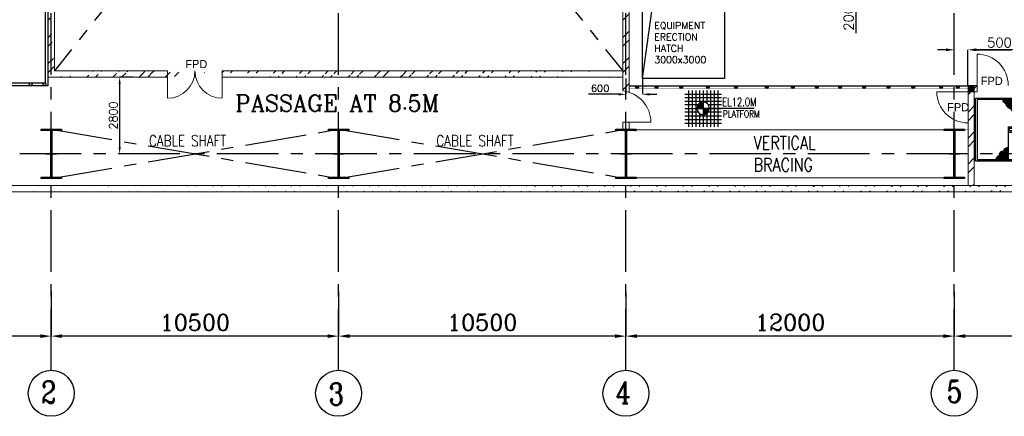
# Model space of a CAD drawing. Header units: inches. Extents: x 0 to 1544102, y -90707 to 23144100.
# Tile 11 of 181: x 38684 to 74663, y 101493 to 115986. Entities that reach past the tile are written whole.
import ezdxf

# ---------------------------------------------------------------- set-up
doc = ezdxf.new("R2010")
doc.units = ezdxf.units.IN
doc.header["$LTSCALE"] = 1800
doc.header["$MEASUREMENT"] = 0
doc.linetypes.add('CENTER', pattern=[2, 1.25, -0.25, 0.25, -0.25])
doc.linetypes.add('HIDDEN', pattern=[0.375, 0.25, -0.125])
doc.layers.get('0').update_dxf_attribs({"color": 253})
for name, color, linetype in [('BRACING', 1, 'HIDDEN'), ('CEN', 2, 'CENTER'), ('COL', 1, 'Continuous'), ('GRID', 251, 'CENTER'), ('OPENING', 40, 'Continuous'), ('STAIR', 2, 'Continuous'), ('STEEL', 231, 'Continuous')]:
    doc.layers.add(name, color=color, linetype=linetype)
for name, color, linetype, lineweight in [('DIM', 4, 'Continuous', 18), ('TEXT', 3, 'Continuous', 18), ('WALL', 6, 'Continuous', 18)]:
    doc.layers.add(name, color=color, linetype=linetype, lineweight=lineweight)
doc.styles.add('HTX11', font='O8111901')
doc.styles.add('ROMANC', font='ROMANC.SHX')
doc.styles.add('ROMANS', font='romans.shx')
doc.linetypes.add('FENCELINE1', pattern='A,0.25,-0.1,[133,ltypeshp.shx,S=0.1,R=0,X=-0.1,Y=0],-0.1,1', length=1.45)
doc.dimstyles.new('K2', dxfattribs={"dimtxt": 600, "dimasz": 400, "dimexe": 200, "dimexo": 200, "dimgap": 200, "dimtad": 1, "dimdec": 0, "dimzin": 0, "dimdsep": 46, "dimtxsty": 'ROMANC', "dimcen": 0.09, "dimclrd": 256, "dimclrt": 4, "dimadec": 0, "dimazin": 0, "dimtfac": 1, "dimtdec": 0, "dimtofl": 0, "dimtmove": 1, "dimatfit": 3, "dimfxl": 0.18, "dimtolj": 1, "dimtzin": 0, "dimarcsym": 0})
doc.dimstyles.new('STANDARD1', dxfattribs={"dimtxt": 300, "dimasz": 250, "dimexe": 0, "dimexo": 0, "dimgap": 80, "dimtad": 1, "dimdec": 0, "dimzin": 0, "dimdsep": 46, "dimtxsty": 'ROMANS', "dimcen": 0, "dimclrd": 4, "dimclre": 4, "dimclrt": 4, "dimadec": 0, "dimazin": 0, "dimtfac": 0.09, "dimtdec": 0, "dimtix": 1, "dimtofl": 0, "dimtmove": 0, "dimatfit": 3, "dimfxl": 1, "dimtolj": 1, "dimtzin": 0, "dimarcsym": 0})
doc.dimstyles.new('USER175', dxfattribs={"dimscale": 175, "dimtxt": 2, "dimasz": 1.75, "dimexe": 0, "dimexo": 0, "dimgap": 0.5, "dimtad": 1, "dimdec": 0, "dimzin": 0, "dimdsep": 46, "dimtxsty": 'ROMANS', "dimcen": 0, "dimclrd": 4, "dimclre": 4, "dimclrt": 4, "dimadec": 0, "dimazin": 0, "dimtfac": 0.09, "dimtdec": 0, "dimtix": 1, "dimtofl": 0, "dimtmove": 0, "dimatfit": 3, "dimfxl": 1, "dimtolj": 1, "dimtzin": 0, "dimarcsym": 0})
pattern_1 = [(45, (0, -2662.84), (-477.2971, 477.2971), []), (45, (318.2, -2662.84), (-477.2971, 477.2971), [])]

# ---------------------------------------------------------------- blocks, each defined once
blk = doc.blocks.new('A-ROW COLUMN')
at = {"layer": 'COL'}
h = blk.add_hatch(dxfattribs=at)
h.set_pattern_fill('ANSI31', color=256, scale=200, style=0)
h.set_pattern_definition([(45, (165226.353, 18853.894), (-17.67767, 17.67767), [])])
h.paths.add_polyline_path([(180799, 40890), (181539, 40890), (181539, 40840), (180799, 40840)])
h.paths.add_polyline_path([(181153, 42590), (181185, 42590), (181185, 40890), (181153, 40890)])
h.paths.add_polyline_path([(180799, 42640), (181539, 42640), (181539, 42590), (180799, 42590)])
blk.add_line((181169, 40840), (181169, 42640))
at = {"layer": 'CEN'}
for p, q in [((181169, 40840), (181169, 42640)), ((180977, 41740), (181360, 41740))]:
    blk.add_line(p, q, dxfattribs=at)
at = {"layer": 'COL'}
for points in [[(180799, 42640), (181539, 42640), (181539, 42590), (180799, 42590)], [(181153, 42590), (181185, 42590), (181185, 40890), (181153, 40890)], [(180799, 40890), (181539, 40890), (181539, 40840), (180799, 40840)]]:
    blk.add_lwpolyline(points, close=True, dxfattribs=at)
blk = doc.blocks.new('*D167')
at = {"layer": 'Defpoints', "color": 0, "transparency": 16777216}
for p in [(60836, 106049), (72836, 104905), (60836, 104423)]:
    blk.add_point(p, dxfattribs=at)
at = {"layer": 'DIM', "color": 0, "lineweight": -2, "transparency": 16777216}
for p, q in [((60836, 106049), (60836, 104423)), ((72836, 104905), (72836, 104423))]:
    blk.add_line(p, q, dxfattribs=at)
at = {"layer": 'DIM', "lineweight": -2, "transparency": 16777216}
blk.add_line((72436, 104423), (61236, 104423), dxfattribs=at)
at = {"layer": 'DIM', "transparency": 16777216}
for points in [[(61236, 104490), (61236, 104357), (60836, 104423)], [(72436, 104490), (72436, 104357), (72836, 104423)]]:
    blk.add_solid(points, dxfattribs=at)
at = {"layer": 'DIM', "color": 4, "transparency": 16777216, "insert": (66836, 104923), "char_height": 600, "attachment_point": 5, "style": 'ROMANC'}
blk.add_mtext('\\A1;12000', dxfattribs=at)
blk = doc.blocks.new('*D168')
at = {"layer": 'Defpoints', "color": 0, "transparency": 16777216}
for p in [(39836, 106049), (50336, 104905), (39836, 104423)]:
    blk.add_point(p, dxfattribs=at)
at = {"layer": 'DIM', "color": 0, "lineweight": -2, "transparency": 16777216}
for p, q in [((39836, 106049), (39836, 104423)), ((50336, 104905), (50336, 104423))]:
    blk.add_line(p, q, dxfattribs=at)
at = {"layer": 'DIM', "lineweight": -2, "transparency": 16777216}
blk.add_line((49936, 104423), (40236, 104423), dxfattribs=at)
at = {"layer": 'DIM', "transparency": 16777216}
for points in [[(40236, 104490), (40236, 104357), (39836, 104423)], [(49936, 104490), (49936, 104357), (50336, 104423)]]:
    blk.add_solid(points, dxfattribs=at)
at = {"layer": 'DIM', "color": 4, "transparency": 16777216, "insert": (45086, 104923), "char_height": 600, "attachment_point": 5, "style": 'ROMANC'}
blk.add_mtext('\\A1;10500', dxfattribs=at)
blk = doc.blocks.new('*D169')
at = {"layer": 'Defpoints', "color": 0, "transparency": 16777216}
for p in [(50336, 106049), (60836, 104905), (50336, 104423)]:
    blk.add_point(p, dxfattribs=at)
at = {"layer": 'DIM', "color": 0, "lineweight": -2, "transparency": 16777216}
for p, q in [((50336, 106049), (50336, 104423)), ((60836, 104905), (60836, 104423))]:
    blk.add_line(p, q, dxfattribs=at)
at = {"layer": 'DIM', "lineweight": -2, "transparency": 16777216}
blk.add_line((60436, 104423), (50736, 104423), dxfattribs=at)
at = {"layer": 'DIM', "transparency": 16777216}
for points in [[(50736, 104490), (50736, 104357), (50336, 104423)], [(60436, 104490), (60436, 104357), (60836, 104423)]]:
    blk.add_solid(points, dxfattribs=at)
at = {"layer": 'DIM', "color": 4, "transparency": 16777216, "insert": (55586, 104923), "char_height": 600, "attachment_point": 5, "style": 'ROMANC'}
blk.add_mtext('\\A1;10500', dxfattribs=at)
blk = doc.blocks.new('*D170')
at = {"layer": 'Defpoints', "color": 0, "transparency": 16777216}
for p in [(72836, 106049), (83836, 104905), (72836, 104423)]:
    blk.add_point(p, dxfattribs=at)
at = {"layer": 'DIM', "color": 0, "lineweight": -2, "transparency": 16777216}
for p, q in [((72836, 106049), (72836, 104423)), ((83836, 104905), (83836, 104423))]:
    blk.add_line(p, q, dxfattribs=at)
at = {"layer": 'DIM', "lineweight": -2, "transparency": 16777216}
blk.add_line((83436, 104423), (73236, 104423), dxfattribs=at)
at = {"layer": 'DIM', "transparency": 16777216}
for points in [[(73236, 104490), (73236, 104357), (72836, 104423)], [(83436, 104490), (83436, 104357), (83836, 104423)]]:
    blk.add_solid(points, dxfattribs=at)
at = {"layer": 'DIM', "color": 4, "transparency": 16777216, "insert": (78336, 104923), "char_height": 600, "attachment_point": 5, "style": 'ROMANC'}
blk.add_mtext('\\A1;11000', dxfattribs=at)
blk = doc.blocks.new('*D214')
at = {"layer": 'Defpoints', "color": 0, "transparency": 16777216}
for p in [(27836, 106049), (39836, 104905), (27836, 104423)]:
    blk.add_point(p, dxfattribs=at)
at = {"layer": 'DIM', "color": 0, "lineweight": -2, "transparency": 16777216}
for p, q in [((27836, 106049), (27836, 104423)), ((39836, 104905), (39836, 104423))]:
    blk.add_line(p, q, dxfattribs=at)
at = {"layer": 'DIM', "lineweight": -2, "transparency": 16777216}
blk.add_line((39436, 104423), (28236, 104423), dxfattribs=at)
at = {"layer": 'DIM', "transparency": 16777216}
for points in [[(28236, 104490), (28236, 104357), (27836, 104423)], [(39436, 104490), (39436, 104357), (39836, 104423)]]:
    blk.add_solid(points, dxfattribs=at)
at = {"layer": 'DIM', "color": 4, "transparency": 16777216, "insert": (33836, 104923), "char_height": 600, "attachment_point": 5, "style": 'ROMANC'}
blk.add_mtext('\\A1;12000', dxfattribs=at)
blk = doc.blocks.new('*D224')
at = {"layer": 'Defpoints', "color": 0, "transparency": 16777216}
for p in [(60836, 113835), (61436, 113835), (60836, 113259)]:
    blk.add_point(p, dxfattribs=at)
at = {"layer": 'DIM', "color": 4, "lineweight": -2, "transparency": 16777216}
for p, q in [((60836, 113835), (60836, 113259)), ((61436, 113835), (61436, 113259)), ((60574, 113259), (59474, 113259)), ((61699, 113259), (61961, 113259))]:
    blk.add_line(p, q, dxfattribs=at)
at = {"layer": 'DIM', "color": 4, "transparency": 16777216}
for points in [[(60574, 113303), (60574, 113215), (60836, 113259)], [(61699, 113303), (61699, 113215), (61436, 113259)]]:
    blk.add_solid(points, dxfattribs=at)
at = {"layer": 'DIM', "color": 4, "transparency": 16777216, "insert": (59892, 113478), "char_height": 262.5, "attachment_point": 5, "style": 'ROMANS'}
blk.add_mtext('\\A1;600', dxfattribs=at)
blk = doc.blocks.new('*D225')
at = {"layer": 'Defpoints', "color": 0, "transparency": 16777216}
for p in [(42836, 113885), (42336, 111085), (42836, 111085)]:
    blk.add_point(p, dxfattribs=at)
at = {"layer": 'DIM', "color": 4, "lineweight": -2, "transparency": 16777216}
for p, q in [((42836, 113885), (42336, 113885)), ((42336, 113635), (42336, 111335)), ((42836, 111085), (42336, 111085))]:
    blk.add_line(p, q, dxfattribs=at)
at = {"layer": 'DIM', "color": 4, "transparency": 16777216}
for points in [[(42295, 113635), (42378, 113635), (42336, 113885)], [(42295, 111335), (42378, 111335), (42336, 111085)]]:
    blk.add_solid(points, dxfattribs=at)
at = {"layer": 'DIM', "color": 4, "transparency": 16777216, "insert": (42106, 112485), "char_height": 300, "attachment_point": 5, "rotation": 90, "style": 'ROMANS'}
blk.add_mtext('\\A1;2800', dxfattribs=at)
blk = doc.blocks.new('*D262')
at = {"color": 4, "lineweight": -2, "transparency": 16777216}
for p, q in [((69236, 117691), (69236, 117997)), ((69436, 117385), (69236, 117385)), ((69436, 117185), (69236, 117185)), ((69236, 116879), (69236, 115497))]:
    blk.add_line(p, q, dxfattribs=at)
at = {"color": 4, "transparency": 16777216}
for points in [[(69185, 117691), (69287, 117691), (69236, 117385)], [(69185, 116879), (69287, 116879), (69236, 117185)]]:
    blk.add_solid(points, dxfattribs=at)
at = {"layer": 'Defpoints', "color": 0, "transparency": 16777216}
for p in [(69436, 117385), (69236, 117185), (69436, 117185)]:
    blk.add_point(p, dxfattribs=at)
at = {"color": 4, "transparency": 16777216, "insert": (68974, 116035), "char_height": 350, "attachment_point": 5, "rotation": 90, "style": 'ROMANS'}
blk.add_mtext('\\A1;200', dxfattribs=at)
blk = doc.blocks.new('*D283')
at = {"layer": 'Defpoints', "color": 0, "transparency": 16777216}
for p in [(73336, 114885), (72836, 114744), (73336, 114744)]:
    blk.add_point(p, dxfattribs=at)
at = {"layer": 'DIM', "color": 4, "lineweight": -2, "transparency": 16777216}
for p, q in [((72530, 114885), (72224, 114885)), ((72836, 114744), (72836, 114885)), ((73336, 114744), (73336, 114885)), ((73642, 114885), (75024, 114885))]:
    blk.add_line(p, q, dxfattribs=at)
at = {"layer": 'DIM', "color": 4, "transparency": 16777216}
for points in [[(72530, 114937), (72530, 114834), (72836, 114885)], [(73642, 114937), (73642, 114834), (73336, 114885)]]:
    blk.add_solid(points, dxfattribs=at)
at = {"layer": 'DIM', "color": 4, "transparency": 16777216, "insert": (74486, 115148), "char_height": 350, "attachment_point": 5, "style": 'ROMANS'}
blk.add_mtext('\\A1;500', dxfattribs=at)
blk = doc.blocks.new('*D284')
at = {"layer": 'Defpoints', "color": 0, "transparency": 16777216}
for p in [(73336, 114885), (73336, 113585), (79336, 113585)]:
    blk.add_point(p, dxfattribs=at)
at = {"layer": 'DIM', "color": 4, "lineweight": -2, "transparency": 16777216}
for p, q in [((73336, 113585), (73336, 114885)), ((79030, 114885), (73642, 114885)), ((79336, 113585), (79336, 114885))]:
    blk.add_line(p, q, dxfattribs=at)
at = {"layer": 'DIM', "color": 4, "transparency": 16777216}
for points in [[(73642, 114937), (73642, 114834), (73336, 114885)], [(79030, 114937), (79030, 114834), (79336, 114885)]]:
    blk.add_solid(points, dxfattribs=at)
at = {"layer": 'DIM', "color": 4, "transparency": 16777216, "insert": (76336, 115148), "char_height": 350, "attachment_point": 5, "style": 'ROMANS'}
blk.add_mtext('\\A1;6000', dxfattribs=at)
blk = doc.blocks.new('A$C23722B17')
at = {"flags": 128}
for points in [[(-667, 524), (667, 524)], [(-667, 391), (667, 391)], [(-533, 658), (-533, -676)], [(-400, 658), (-400, -676)], [(-267, 658), (-267, -676)], [(-267, 658), (-267, -676)], [(-133, 658), (-133, 181)], [(0, 658), (0, -676)], [(0, 658), (0, -676)], [(133, 658), (133, 181)], [(133, 658), (133, 181)], [(267, 658), (267, -676)], [(400, 658), (400, -676)], [(533, 658), (533, -676)], [(-667, 258), (667, 258)], [(-667, 142), (-174, 142)], [(-667, 0), (667, 0)], [(-265, 0), (0, 0)], [(-225, 2), (0, 2)], [(-224, 25), (0, 25)], [(-220, 47), (0, 47)], [(-214, 70), (0, 70)], [(-205, 92), (0, 92)], [(-194, 115), (0, 115)], [(-178, 137), (0, 137)], [(-158, 160), (0, 160)], [(-132, 182), (0, 182)], [(-93, 205), (0, 205)], [(0, 0), (0, 264)], [(1864, 0), (0, 0)], [(0, 0), (0, -261)], [(174, 142), (667, 142)], [(-667, -133), (-181, -133)], [(-667, -276), (667, -276)], [(-133, -181), (-133, -676)], [(225, -2), (0, -2)], [(224, -25), (0, -25)], [(220, -47), (0, -47)], [(214, -70), (0, -70)], [(205, -92), (0, -92)], [(194, -115), (0, -115)], [(178, -137), (0, -137)], [(158, -160), (0, -160)], [(132, -182), (0, -182)], [(93, -205), (0, -205)], [(133, -181), (133, -676)], [(133, -181), (133, -676)], [(181, -133), (667, -133)], [(-667, -409), (667, -409)], [(-667, -542), (667, -542)]]:
    blk.add_lwpolyline(points, dxfattribs=at)
for points in [[(0, 225, 0.414246), (-225, 0)], [(225, 0, 0.414258), (0, 225)], [(0, -225, 0.414246), (225, 0)], [(-225, 0, 0.414221), (0, -225)]]:
    blk.add_lwpolyline(points, format="xyb", dxfattribs=at)
blk = doc.blocks.new('STAIR AT A-ROW')
at = {"layer": 'STAIR'}
h = blk.add_hatch(dxfattribs=at)
h.set_pattern_fill('GRATE', color=256, scale=1500, style=0)
h.set_pattern_definition([(180, (288000.703, 26108.18), (0, 46.875), []), (90, (288000.7, 26108.18), (187.5, 1e-14), [])])
h.paths.add_polyline_path([(151469, 57144, -0.269537), (151358, 57284), (151817, 57284), (151817, 56854, -0.388318), (151644, 56956, -0.326637)])
h = blk.add_hatch(dxfattribs=at)
h.set_pattern_fill('GRATE', color=256, scale=1500, style=0)
h.set_pattern_definition([(0, (18383.73, 26108.18), (0, 46.875), []), (90, (18383.73, 26108.18), (-187.5, 1e-14), [])])
h.paths.add_polyline_path([(154915, 57144, 0.269537), (155026, 57284), (154567, 57284), (154567, 56854, 0.388318), (154740, 56956, 0.326637)])
h = blk.add_hatch(dxfattribs=at)
h.set_pattern_fill('GRATE', color=256, scale=1500, style=0)
h.set_pattern_definition([(180, (287750.703, 86259.074), (0, -46.875), []), (270, (287750.7, 86259.07), (187.5, -1e-14), [])])
h.paths.add_polyline_path([(151219, 55223, 0.269537), (151108, 55084), (151567, 55084), (151567, 55513, 0.388318), (151394, 55411, 0.326637)])
h = blk.add_hatch(dxfattribs=at)
h.set_pattern_fill('GRATE', color=256, scale=1500, style=0)
h.set_pattern_definition([(0, (18133.73, 86259.074), (0, -46.875), []), (270, (18133.73, 86259.07), (-187.5, -1e-14), [])])
h.paths.add_polyline_path([(154665, 55223, -0.269537), (154776, 55084), (154317, 55084), (154317, 55513, -0.388318), (154490, 55411, -0.326637)])
for p, q in [((154567, 57284), (150427, 57284)), ((155767, 57284), (154567, 57284)), ((152798, 55084), (150427, 55084)), ((154567, 55084), (153298, 55084)), ((155767, 55084), (154567, 55084))]:
    blk.add_line(p, q, dxfattribs=at)
at = {"layer": 'STAIR', "linetype": 'FENCELINE1', "ltscale": 0.25}
for points in [[(150377, 55034), (150377, 57334), (155817, 57334), (155817, 55034), (154567, 55034), (150377, 55034)], [(152505, 56134), (151617, 56134), (151617, 56234), (154517, 56234), (154517, 56134), (153005, 56134)]]:
    blk.add_lwpolyline(points, dxfattribs=at)
at = {"layer": 'STAIR'}
for points in [[(150427, 57284), (150427, 55084)], [(151817, 57284), (151817, 56284)], [(152067, 57284), (152067, 56284)], [(152317, 57284), (152317, 56284)], [(152567, 57284), (152567, 56284)], [(152817, 57284), (152817, 56284)], [(153067, 57284), (153067, 56284)], [(153317, 57284), (153317, 56284)], [(153567, 57284), (153567, 56284)], [(153817, 57284), (153817, 56284)], [(154067, 57284), (154067, 56284)], [(154317, 57284), (154317, 56284)], [(154567, 57284), (154567, 56084)], [(155767, 57284), (155767, 55084)], [(151567, 56284), (154567, 56284)], [(151567, 56284), (151567, 55084)], [(152798, 55084), (152656, 55610), (152783, 55640), (152515, 55666), (152633, 55698), (152505, 56134)], [(153298, 55084), (153156, 55610), (153283, 55640), (153015, 55666), (153133, 55698), (153005, 56134)], [(151567, 56084), (152520, 56084)], [(151817, 55084), (151817, 56084)], [(152067, 55084), (152067, 56084)], [(152317, 55084), (152317, 56084)], [(152567, 55084), (152567, 55923)], [(153020, 56084), (154567, 56084)], [(153067, 55923), (153067, 56084)], [(153317, 55084), (153317, 56084)], [(153567, 55084), (153567, 56084)], [(153817, 55084), (153817, 56084)], [(154067, 55084), (154067, 56084)], [(154317, 55084), (154317, 56084)], [(153067, 55661), (153067, 55680)]]:
    blk.add_lwpolyline(points, dxfattribs=at)
for centre, radius, start, end in [((151534, 57309), 178, 188.3658, 248.7051), ((154851, 57309), 178, 291.2949, 351.6342), ((151685, 57170), 217, 186.839, 259.1948), ((151787, 57000), 149, 196.9982, 281.8866), ((154598, 57000), 149, 258.1134, 343.0018), ((154699, 57170), 217, 280.8052, 353.161), ((151435, 55197), 217, 100.8052, 173.161), ((151537, 55367), 149, 78.1134, 163.0018), ((154348, 55367), 149, 16.9982, 101.8866), ((154449, 55197), 217, 6.839, 79.1948), ((151284, 55058), 178, 111.2949, 171.6342), ((154601, 55058), 178, 8.3658, 68.7051)]:
    blk.add_arc(centre, radius, start, end, dxfattribs=at)
at = {"layer": 'TEXT', "style": 'ROMANC'}
for p in [(152214, 56659), (153855, 55487)]:
    blk.add_text('UP', height=200, dxfattribs=at).set_placement(p)
at = {"layer": 'DIM'}
for points in [[(153522, 56756), (152657, 56756)], [(152968, 55584), (153833, 55584)]]:
    blk.add_leader(points, dimstyle='USER175', dxfattribs=at)

msp = doc.modelspace()

# ---------------------------------------------------------------- hatches: boundary and pattern name
h = msp.add_hatch()
h.set_pattern_fill('ANSI32', color=256, scale=1800, style=0)
h.set_pattern_definition(pattern_1)
edge = h.paths.add_edge_path()
edge.add_line((39951.2, 116934.89), (39951.2, 114114.89))
edge.add_line((39721.2, 116934.89), (39721.2, 113884.89))
edge.add_line((39951.2, 113884.89), (39951.2, 114114.89))
edge.add_line((39951.2, 124834.89), (39951.2, 117434.89))
edge.add_line((39721.2, 124834.89), (39721.2, 117434.89))
edge.add_line((39951.2, 130834.89), (39951.2, 125334.89))
edge.add_line((39721.2, 130834.89), (39721.2, 125334.89))
edge.add_line((39951.2, 140184.89), (39951.2, 131334.89))
edge.add_line((39721.2, 140184.89), (39721.2, 131334.89))
h = msp.add_hatch()
h.set_pattern_fill('ANSI32', color=256, scale=1800, style=0)
h.set_pattern_definition(pattern_1)
h.paths.add_polyline_path([(60951.2, 116884.89), (60836.2, 116884.89), (60836.2, 113363.17, -0.0258238), (60951.2, 113332.22)])
h.paths.add_polyline_path([(60836.2, 116884.89), (60721.2, 116884.89), (60721.2, 113381.82, -0.02526142), (60836.2, 113363.17)])
h = msp.add_hatch()
h.set_pattern_fill('ANSI32', color=256, scale=1800, style=0)
h.set_pattern_definition(pattern_1)
edge = h.paths.add_edge_path()
edge.add_line((46086.2, 114114.89), (60721.2, 114114.89))
edge.add_line((46086.2, 113884.89), (60721.2, 113884.89))
edge.add_line((39951.2, 114114.89), (44086.2, 114114.89))
edge.add_line((39721.2, 113884.89), (44086.2, 113884.89))
h = msp.add_hatch(color=256)
h.dxf.hatch_style = 1
h.paths.add_polyline_path([(61292.24, 113520.23, 1), (61192.24, 113520.23, 1)])
h = msp.add_hatch(color=256)
h.dxf.hatch_style = 1
h.paths.add_polyline_path([(62004.32, 113520.23, 1), (61904.32, 113520.23, 1)])
h = msp.add_hatch(color=256)
h.dxf.hatch_style = 1
h.paths.add_polyline_path([(62905.16, 113520.23, 1), (62805.16, 113520.23, 1)])
h = msp.add_hatch(color=256)
h.dxf.hatch_style = 1
h.paths.add_polyline_path([(63876.75, 113520.23, 1), (63776.75, 113520.23, 1)])
h = msp.add_hatch(color=256)
h.dxf.hatch_style = 1
h.paths.add_polyline_path([(64908.66, 113520.23, 1), (64808.66, 113520.23, 1)])
h = msp.add_hatch(color=256)
h.dxf.hatch_style = 1
h.paths.add_polyline_path([(66035.7, 113520.23, 1), (65935.7, 113520.23, 1)])
h = msp.add_hatch(color=256)
h.dxf.hatch_style = 1
h.paths.add_polyline_path([(66987.86, 113520.23, 1), (66887.86, 113520.23, 1)])
h = msp.add_hatch(color=256)
h.dxf.hatch_style = 1
h.paths.add_polyline_path([(67862.29, 113520.23, 1), (67762.29, 113520.23, 1)])
h = msp.add_hatch(color=256)
h.dxf.hatch_style = 1
h.paths.add_polyline_path([(68717.28, 113520.23, 1), (68617.28, 113520.23, 1)])
h = msp.add_hatch(color=256)
h.dxf.hatch_style = 1
h.paths.add_polyline_path([(69591.71, 113520.23, 1), (69491.71, 113520.23, 1)])
h = msp.add_hatch(color=256)
h.dxf.hatch_style = 1
h.paths.add_polyline_path([(70485.58, 113520.23, 1), (70385.58, 113520.23, 1)])
h = msp.add_hatch(color=256)
h.dxf.hatch_style = 1
h.paths.add_polyline_path([(71379.44, 113520.23, 1), (71279.44, 113520.23, 1)])
h = msp.add_hatch(color=256)
h.dxf.hatch_style = 1
h.paths.add_polyline_path([(72409.32, 113520.23, 1), (72309.32, 113520.23, 1)])
h = msp.add_hatch(color=256)
h.dxf.hatch_style = 1
h.paths.add_polyline_path([(73018.49, 113520.23, 1), (72918.49, 113520.23, 1)])
h = msp.add_hatch()
h.set_pattern_fill('ANSI32', color=256, scale=1800, style=0)
h.set_pattern_definition([(45, (108.2, -708.36), (-477.297, 477.297), []), (45, (426.4, -708.36), (-477.297, 477.297), [])])
h.paths.add_polyline_path([(73566.2, 111084.89), (73336.2, 111084.89), (73336.2, 109924.89), (73566.2, 109924.89)])
h.paths.add_polyline_path([(73566.2, 113355.23), (73666.2, 113355.23), (73666.2, 113585.23), (73336.2, 113585.23), (73336.2, 111084.89), (73566.2, 111084.89)])
h = msp.add_hatch()
h.set_pattern_fill('ANSI32', color=256, scale=1800, style=0)
h.set_pattern_definition(pattern_1)
edge = h.paths.add_edge_path()
edge.add_line((27096.2, 109694.89), (273076.2, 109694.89))
edge.add_line((27326.2, 109924.89), (272846.2, 109924.89))
at = {"layer": 'COL'}
h = msp.add_hatch(dxfattribs=at)
h.set_pattern_fill('ANSI31', color=1, scale=250, angle=90, style=0)
h.set_pattern_definition([(135, (228742.503, -39406.96), (-22.097087, -22.097087), [])])
h.paths.add_polyline_path([(73336.2, 113585.23), (73566.2, 113585.23), (73566.2, 113355.23), (73336.2, 113355.23)])

# ---------------------------------------------------------------- linework, layer by layer
msp.add_lwpolyline([(60951.2, 113570.23), (73336.2, 113570.23)])
for centre, radius in [((61242.24, 113520.23), 50), ((61954.32, 113520.23), 50), ((62855.16, 113520.23), 50), ((63826.75, 113520.23), 50), ((64858.66, 113520.23), 50), ((65985.7, 113520.23), 50), ((66937.86, 113520.23), 50), ((67812.29, 113520.23), 50), ((68667.28, 113520.23), 50), ((69541.71, 113520.23), 50), ((70435.58, 113520.23), 50), ((71329.44, 113520.23), 50), ((72359.32, 113520.23), 50), ((72968.49, 113520.23), 50), ((39836.2, 102333.78), 840.34), ((39836.2, 102333.78), 840.34), ((50336.2, 102333.78), 840.34), ((50336.2, 102333.78), 840.34), ((60836.2, 102333.78), 840.34), ((60836.2, 102333.78), 840.34), ((72836.2, 102333.78), 840.34), ((72836.2, 102333.78), 840.34)]:
    msp.add_circle(centre, radius)
at = {"layer": 'BRACING', "const_width": 40}
for points in [[(61206.2, 111959.89), (72466.2, 111959.89)], [(61206.2, 110209.89), (72466.2, 110209.89)]]:
    msp.add_lwpolyline(points, dxfattribs=at)
at = {"layer": 'CEN'}
for p, q in [((39836.2, 140184.89), (60721.2, 114114.89)), ((60836.2, 140184.89), (39951.2, 114114.89)), ((39836.2, 110184.89), (50336.2, 111984.89)), ((39836.2, 111984.89), (50336.2, 110184.89)), ((50336.2, 110184.89), (60836.2, 111984.89)), ((50336.2, 111984.89), (60836.2, 110184.89))]:
    msp.add_line(p, q, dxfattribs=at)
at = {"layer": 'GRID'}
for p, q in [((39836.2, 103174.13), (39836.2, 178888.49)), ((50336.2, 103174.13), (50336.2, 178888.49)), ((60836.2, 103174.13), (60836.2, 178888.49)), ((72836.2, 103174.13), (72836.2, 157584.89)), ((156136.2, 111084.89), (21036.2, 111084.89))]:
    msp.add_line(p, q, dxfattribs=at)
at = {"layer": 'OPENING'}
for points in [[(29036.2, 113584.89), (39721.2, 113584.89), (39721.2, 138209.89), (29036.2, 138209.89)], [(29136.2, 113684.89), (39621.2, 113684.89), (39621.2, 138109.89), (29136.2, 138109.89)], [(61436.2, 116834.89), (64436.2, 116834.89), (64436.2, 113834.89), (61436.2, 113834.89)]]:
    msp.add_lwpolyline(points, close=True, dxfattribs=at)
msp.add_lwpolyline([(61436.2, 113834.89), (61805.87, 116465.22), (64436.2, 116834.89)], dxfattribs=at)
for centre in [(39086.2, 113634.89), (39586.2, 113634.89)]:
    msp.add_circle(centre, 50, dxfattribs=at)
at = {"layer": 'STEEL', "const_width": 15}
for points in [[(73336.2, 113470.23), (60951.2, 113470.23)], [(60836.2, 111970.23), (73336.2, 111970.23)]]:
    msp.add_lwpolyline(points, dxfattribs=at)
at = {"layer": 'WALL'}
for p, q in [((39721.2, 116934.89), (39721.2, 113884.89)), ((39951.2, 116934.89), (39951.2, 114114.89)), ((60721.2, 116884.89), (60721.2, 113381.82)), ((60951.2, 116884.89), (60951.2, 113332.22)), ((73666.2, 113355.23), (73666.2, 114726.97)), ((39951.2, 114114.89), (44086.2, 114114.89)), ((44086.2, 114114.89), (44086.2, 113114.89)), ((46086.2, 114114.89), (60721.2, 114114.89)), ((46086.2, 114114.89), (46086.2, 113114.89)), ((39721.2, 113884.89), (44086.2, 113884.89)), ((46086.2, 113884.89), (60721.2, 113884.89)), ((73666.2, 113585.23), (73336.2, 113585.23)), ((73336.2, 109924.89), (73336.2, 113585.23)), ((73336.2, 113355.23), (73336.2, 113585.23)), ((73336.2, 113585.23), (73666.2, 113585.23)), ((73566.2, 109924.89), (73566.2, 113585.23)), ((73566.2, 113355.23), (73566.2, 113585.23)), ((73666.2, 113355.23), (73566.2, 113355.23)), ((73566.2, 113355.23), (73666.2, 113355.23)), ((60721.2, 112240.08), (60721.2, 111984.89)), ((60951.2, 112240.08), (60951.2, 111984.89)), ((27326.2, 109924.89), (272846.2, 109924.89)), ((27096.2, 109694.89), (273076.2, 109694.89))]:
    msp.add_line(p, q, dxfattribs=at)
at = {"layer": 'WALL', "flags": 128}
for points in [[(74807.94, 113585.23, 0.414209), (73666.2, 114726.97)], [(60721.2, 113381.82, -0.38104526), (61747.94, 112240.08)], [(73336.2, 112213.48, -0.414209), (72194.46, 113355.23)]]:
    msp.add_lwpolyline(points, format="xyb", dxfattribs=at)
for points in [[(73566.2, 113355.23), (72194.46, 113355.23)], [(60721.2, 112240.08), (61747.94, 112240.08)]]:
    msp.add_lwpolyline(points, dxfattribs=at)
at = {"layer": 'WALL'}
for centre, start, end in [((44086.2, 114114.89), 270, 0), ((46086.2, 114114.89), 180, 270)]:
    msp.add_arc(centre, 1000, start, end, dxfattribs=at)

# ---------------------------------------------------------------- block references
at = {"layer": 'COL'}
for p in [(-141332.33, 69345.14), (-130832.33, 69345.14), (-120332.33, 69345.14), (-108332.33, 69345.14)]:
    msp.add_blockref('A-ROW COLUMN', p, dxfattribs=at)
at = {"layer": 'STAIR'}
msp.add_blockref('STAIR AT A-ROW', (-76761.02, 55786.6), dxfattribs=at)
at = {"layer": 'STEEL'}
msp.add_blockref('A$C23722B17', (63661.49, 112746.5), dxfattribs=at)

# ---------------------------------------------------------------- texts
at = {"layer": 'STAIR', "linetype": 'Continuous', "style": 'HTX11'}
for p in [(73803.73, 113599.32), (72576.32, 112637.67)]:
    msp.add_text('FPD', height=300, dxfattribs=at).set_placement(p)
at = {"layer": 'TEXT', "linetype": 'Continuous', "style": 'HTX11'}
msp.add_text('FPD', height=300, dxfattribs=at).set_placement((44736.2, 114214.89))
at = {"layer": 'TEXT', "style": 'ROMANC'}
msp.add_text('PASSAGE AT 8.5M', height=600, dxfattribs=at).set_placement((46561.19, 112635.84))
at = {"layer": 'TEXT'}
for s, height, style, width, p in [('EL12.0M', 300, 'ROMANS', 0.75, (64353.48, 112828.85)), ('PLATFORM', 250, 'ROMANS', 0.8, (64376.4, 112417.58)), ('CABLE SHAFT', 400, 'ROMANS', 0.8, (43409.58, 111361.76)), ('CABLE SHAFT', 400, 'ROMANS', 0.8, (53909.58, 111361.76)), ('2', 800, 'ROMANC', 0.8, (39469.4, 101974.44)), ('3', 800, 'ROMANC', 0.8, (49974.29, 101906.51)), ('4', 800, 'ROMANC', 0.8, (60467.13, 101966.79)), ('5', 800, 'ROMANC', 0.8, (72570.96, 101998.5))]:
    msp.add_text(s, height=height, dxfattribs=dict(at, style=style, width=width)).set_placement(p)
at = {"layer": 'TEXT', "insert": (61874.18, 115897.81), "char_height": 250, "attachment_point": 1, "style": 'ROMANS'}
msp.add_mtext_dynamic_manual_height_columns('EQUIPMENT ERECTION HATCH\\P3000x3000', width=2106.1782, gutter_width=1, heights=[0], dxfattribs=at)
at = {"layer": 'TEXT', "insert": (65500.37, 111724.89), "char_height": 480, "width": 2515.419, "attachment_point": 1, "style": 'ROMANS'}
msp.add_mtext('{\\W0.8;VERTICAL BRACING}', dxfattribs=at)

# ---------------------------------------------------------------- dimensions: what is measured, and where the dimension line sits
dim = msp.add_linear_dim(base=(69236.2, 117184.89), p1=(69436.2, 117384.89), p2=(69436.2, 117184.89), angle=90, dimstyle='USER175')
dim.commit()
dim.dimension.update_dxf_attribs({"geometry": '*D262', "text_midpoint": (69236.2, 116034.89), "dimtype": 160})
at = {"layer": 'DIM'}
dim = msp.add_linear_dim(base=(73336.2, 114885.47), p1=(72836.2, 114744.48), p2=(73336.2, 114744.48), dimstyle='USER175', dxfattribs=at)
dim.commit()
dim.dimension.update_dxf_attribs({"geometry": '*D283', "text_midpoint": (74486.2, 114885.47), "dimtype": 160})
dim = msp.add_linear_dim(base=(73336.2, 114885.47), p1=(79336.2, 113585.23), p2=(73336.2, 113585.23), dimstyle='USER175', dxfattribs=at)
dim.commit()
dim.dimension.update_dxf_attribs({"geometry": '*D284', "text_midpoint": (76336.2, 115147.97)})
dim = msp.add_linear_dim(base=(42336.2, 111084.89), p1=(42836.2, 113884.89), p2=(42836.2, 111084.89), angle=90, dimstyle='STANDARD1', dxfattribs=at)
dim.commit()
dim.dimension.update_dxf_attribs({"geometry": '*D225', "text_midpoint": (42106.2, 112484.89)})
dim = msp.add_linear_dim(base=(60836.2, 113259.2), p1=(61436.2, 113834.89), p2=(60836.2, 113834.89), dimstyle='USER175', override={"dimtxt": 1.5, "dimasz": 1.5}, dxfattribs=at)
dim.commit()
dim.dimension.update_dxf_attribs({"geometry": '*D224', "text_midpoint": (59892.45, 113259.2), "dimtype": 160})
for base, p1, p2, picture, middle in [((27836.2, 104423.43), (39836.2, 104905.1), (27836.2, 106049), '*D214', (33836.2, 104923.43)), ((39836.2, 104423.43), (50336.2, 104905.1), (39836.2, 106049), '*D168', (45086.2, 104923.43)), ((50336.2, 104423.43), (60836.2, 104905.1), (50336.2, 106049), '*D169', (55586.2, 104923.43)), ((60836.2, 104423.43), (72836.2, 104905.1), (60836.2, 106049), '*D167', (66836.2, 104923.43)), ((72836.2, 104423.43), (83836.2, 104905.1), (72836.2, 106049), '*D170', (78336.2, 104923.43))]:
    dim = msp.add_linear_dim(base=base, p1=p1, p2=p2, angle=180, dimstyle='K2', override={"dimexe": 0, "dimexo": 0}, dxfattribs=at)
    dim.commit()
    dim.dimension.update_dxf_attribs({"geometry": picture, "text_midpoint": middle})

doc.saveas('drawing.dxf')
